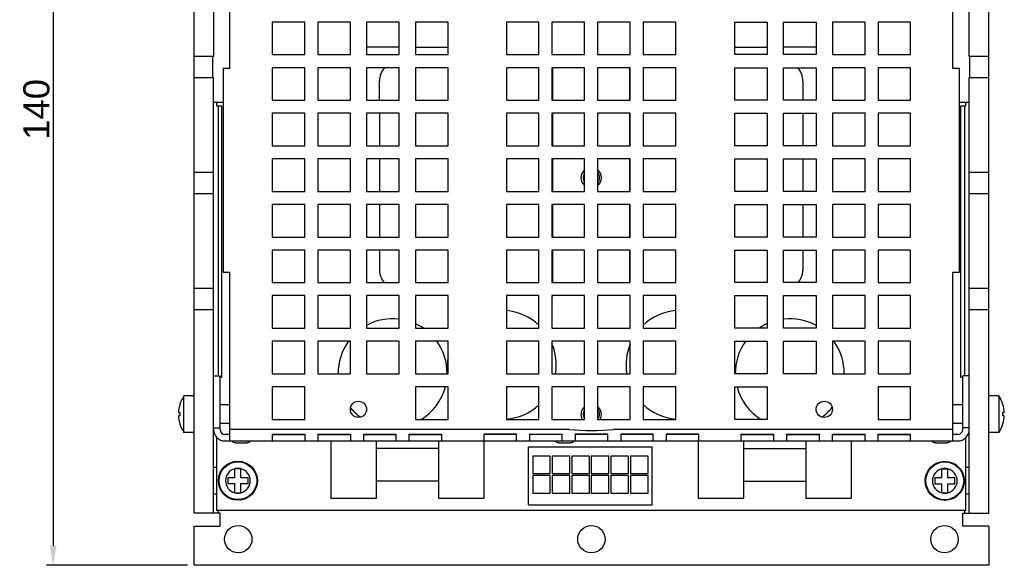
# Model space of a CAD drawing. Header units: millimetres. Extents: x 31 to 429, y 53 to 310.
# Tile 2 of 5: x 31 to 183, y 144 to 227. Entities that reach past the tile are written whole.
import ezdxf

# ---------------------------------------------------------------- set-up
doc = ezdxf.new("R2010")
doc.units = ezdxf.units.MM
doc.linetypes.add('ACAD_ISO10W100', pattern=[18, 12, -3, 0, -3])
doc.layers.add('Assi', color=3, linetype='ACAD_ISO10W100')
doc.layers.add('P-AX', color=7, linetype='Continuous')
doc.styles.get("Standard").update_dxf_attribs({"font": 'arial.ttf', "height": 4})
doc.dimstyles.new('ISO-25', dxfattribs={"dimtxt": 3, "dimasz": 3, "dimexe": 1, "dimexo": 1, "dimgap": 0.5, "dimtad": 1, "dimtoh": 1, "dimdec": 1, "dimtxsty": 'Standard', "dimcen": 3, "dimclrd": 2, "dimclre": 2, "dimclrt": 2, "dimadec": 0, "dimazin": 0, "dimtfac": 1, "dimtdec": 1, "dimtmove": 0, "dimatfit": 3, "dimfxl": 0, "dimarcsym": 0})

# ---------------------------------------------------------------- blocks, each defined once
blk = doc.blocks.new('*D76')
at = {"layer": 'Assi', "color": 2, "linetype": 'Continuous', "lineweight": -2}
for p, q in [((57.25, 283.59), (35.63, 283.59)), ((36.63, 280.59), (36.63, 146.59)), ((57.25, 143.59), (35.63, 143.59))]:
    blk.add_line(p, q, dxfattribs=at)
at = {"layer": 'Assi', "color": 2, "linetype": 'Continuous'}
for points in [[(36.13, 280.59), (37.13, 280.59), (36.63, 283.59)], [(36.13, 146.59), (37.13, 146.59), (36.63, 143.59)]]:
    blk.add_solid(points, dxfattribs=at)
at = {"layer": 'Defpoints', "color": 0, "linetype": 'Continuous'}
for p in [(58.25, 283.59), (36.63, 143.59), (58.25, 143.59)]:
    blk.add_point(p, dxfattribs=at)
at = {"layer": 'Assi', "color": 2, "linetype": 'Continuous', "insert": (34.08, 213.59), "char_height": 4, "attachment_point": 5, "rotation": 90}
blk.add_mtext('140', dxfattribs=at)

msp = doc.modelspace()

# ---------------------------------------------------------------- linework, layer by layer
at = {"color": 7, "linetype": 'Continuous'}
for p, q in [((58.25, 151.59), (58.25, 275.59)), ((61.25, 275.59), (61.25, 221.69)), ((177.25, 221.69), (177.25, 275.59)), ((180.25, 151.59), (180.25, 275.59)), ((63.75, 219.89), (63.75, 243.89)), ((174.75, 219.89), (174.75, 243.89)), ((70.25, 226.99), (70.25, 221.99)), ((75.25, 226.99), (70.25, 226.99)), ((75.25, 221.99), (75.25, 226.99)), ((77.25, 226.99), (77.25, 221.99)), ((82.25, 226.99), (77.25, 226.99)), ((82.25, 221.99), (82.25, 226.99)), ((84.75, 226.99), (84.75, 221.99)), ((89.75, 226.99), (84.75, 226.99)), ((89.75, 221.99), (89.75, 226.99)), ((92.25, 226.99), (92.25, 221.99)), ((97.25, 226.99), (92.25, 226.99)), ((97.25, 221.99), (97.25, 226.99)), ((106.2, 226.99), (106.2, 221.99)), ((111.2, 226.99), (106.2, 226.99)), ((111.2, 221.99), (111.2, 226.99)), ((113.2, 226.99), (113.2, 221.99)), ((118.2, 226.99), (113.2, 226.99)), ((118.2, 221.99), (118.2, 226.99)), ((120.2, 226.99), (120.2, 221.99)), ((125.2, 226.99), (120.2, 226.99)), ((125.2, 221.99), (125.2, 226.99)), ((127.2, 226.99), (127.2, 221.99)), ((132.2, 226.99), (127.2, 226.99)), ((132.2, 221.99), (132.2, 226.99)), ((141.25, 226.99), (146.25, 226.99)), ((141.25, 221.99), (141.25, 226.99)), ((146.25, 226.99), (146.25, 221.99)), ((148.75, 226.99), (153.75, 226.99)), ((148.75, 221.99), (148.75, 226.99)), ((153.75, 226.99), (153.75, 221.99)), ((161.25, 226.99), (156.25, 226.99)), ((156.25, 226.99), (156.25, 221.99)), ((161.25, 221.99), (161.25, 226.99)), ((168.25, 226.99), (163.25, 226.99)), ((163.25, 226.99), (163.25, 221.99)), ((168.25, 221.99), (168.25, 226.99)), ((89.75, 223.13), (84.75, 223.13)), ((92.25, 223.15), (97.25, 223.15)), ((141.25, 223.15), (146.25, 223.15)), ((153.75, 223.13), (148.75, 223.13)), ((61.25, 221.69), (58.25, 221.69)), ((61.1, 221.69), (61.1, 218.49)), ((70.25, 221.99), (75.25, 221.99)), ((77.25, 221.99), (82.25, 221.99)), ((84.75, 221.99), (89.75, 221.99)), ((92.25, 221.99), (97.25, 221.99)), ((106.2, 221.99), (111.2, 221.99)), ((113.2, 221.99), (118.2, 221.99)), ((120.2, 221.99), (125.2, 221.99)), ((127.2, 221.99), (132.2, 221.99)), ((146.25, 221.99), (141.25, 221.99)), ((153.75, 221.99), (148.75, 221.99)), ((156.25, 221.99), (161.25, 221.99)), ((163.25, 221.99), (168.25, 221.99)), ((180.25, 221.69), (177.25, 221.69)), ((177.33, 218.49), (177.33, 221.69)), ((62.75, 219.89), (62.75, 188.59)), ((63.75, 219.89), (62.75, 219.89)), ((70.25, 219.99), (70.25, 214.99)), ((75.25, 219.99), (70.25, 219.99)), ((75.25, 214.99), (75.25, 219.99)), ((77.25, 219.99), (77.25, 214.99)), ((82.25, 219.99), (77.25, 219.99)), ((82.25, 214.99), (82.25, 219.99)), ((84.75, 219.99), (84.75, 214.99)), ((89.75, 219.99), (84.75, 219.99)), ((89.75, 214.99), (89.75, 219.99)), ((92.25, 219.99), (92.25, 214.99)), ((97.25, 219.99), (92.25, 219.99)), ((97.25, 214.99), (97.25, 219.99)), ((106.2, 219.99), (106.2, 214.99)), ((111.2, 219.99), (106.2, 219.99)), ((111.2, 214.99), (111.2, 219.99)), ((113.2, 219.99), (113.2, 214.99)), ((118.2, 219.99), (113.2, 219.99)), ((113.32, 214.99), (113.32, 219.99)), ((118.2, 214.99), (118.2, 219.99)), ((120.2, 219.99), (120.2, 214.99)), ((125.2, 219.99), (120.2, 219.99)), ((125.11, 219.99), (125.11, 214.99)), ((125.2, 214.99), (125.2, 219.99)), ((132.2, 219.99), (127.2, 219.99)), ((127.2, 219.99), (127.2, 214.99)), ((132.2, 214.99), (132.2, 219.99)), ((141.25, 219.99), (146.25, 219.99)), ((141.25, 214.99), (141.25, 219.99)), ((146.25, 219.99), (146.25, 214.99)), ((148.75, 219.99), (153.75, 219.99)), ((148.75, 214.99), (148.75, 219.99)), ((153.75, 219.99), (153.75, 214.99)), ((161.25, 219.99), (156.25, 219.99)), ((156.25, 219.99), (156.25, 214.99)), ((161.25, 214.99), (161.25, 219.99)), ((168.25, 219.99), (163.25, 219.99)), ((163.25, 219.99), (163.25, 214.99)), ((168.25, 214.99), (168.25, 219.99)), ((175.75, 219.89), (174.75, 219.89)), ((175.75, 188.59), (175.75, 219.89)), ((58.25, 218.49), (61.25, 218.49)), ((61.25, 151.59), (61.25, 218.49)), ((86.72, 214.99), (86.72, 217.94)), ((151.71, 217.94), (151.71, 214.99)), ((177.25, 218.49), (180.25, 218.49)), ((177.25, 151.59), (177.25, 218.49)), ((61.25, 214.72), (62.75, 214.72)), ((61.69, 214.72), (61.69, 214.14)), ((70.25, 214.99), (75.25, 214.99)), ((77.25, 214.99), (82.25, 214.99)), ((84.75, 214.99), (89.75, 214.99)), ((92.25, 214.99), (97.25, 214.99)), ((106.2, 214.99), (111.2, 214.99)), ((113.2, 214.99), (118.2, 214.99)), ((120.2, 214.99), (125.2, 214.99)), ((127.2, 214.99), (132.2, 214.99)), ((146.25, 214.99), (141.25, 214.99)), ((153.75, 214.99), (148.75, 214.99)), ((156.25, 214.99), (161.25, 214.99)), ((163.25, 214.99), (168.25, 214.99)), ((175.75, 214.72), (177.25, 214.72)), ((176.75, 214.14), (176.75, 214.72)), ((61.69, 214.14), (62.47, 214.14)), ((62.47, 214.14), (62.47, 172.43)), ((175.96, 214.14), (176.75, 214.14)), ((175.96, 172.43), (175.96, 214.14)), ((70.25, 212.99), (70.25, 207.99)), ((75.25, 212.99), (70.25, 212.99)), ((75.25, 207.99), (75.25, 212.99)), ((77.25, 212.99), (77.25, 207.99)), ((82.25, 212.99), (77.25, 212.99)), ((82.25, 207.99), (82.25, 212.99)), ((84.75, 212.99), (84.75, 207.99)), ((89.75, 212.99), (84.75, 212.99)), ((86.72, 212.99), (86.72, 207.99)), ((89.75, 207.99), (89.75, 212.99)), ((92.25, 212.99), (92.25, 207.99)), ((97.25, 212.99), (92.25, 212.99)), ((97.25, 207.99), (97.25, 212.99)), ((106.2, 212.99), (106.2, 207.99)), ((111.2, 212.99), (106.2, 212.99)), ((111.2, 207.99), (111.2, 212.99)), ((113.2, 212.99), (113.2, 207.99)), ((118.2, 212.99), (113.2, 212.99)), ((113.32, 207.99), (113.32, 212.99)), ((118.2, 207.99), (118.2, 212.99)), ((125.2, 212.99), (120.2, 212.99)), ((120.2, 212.99), (120.2, 207.99)), ((125.11, 212.99), (125.11, 207.99)), ((125.2, 207.99), (125.2, 212.99)), ((132.2, 212.99), (127.2, 212.99)), ((127.2, 212.99), (127.2, 207.99)), ((132.2, 207.99), (132.2, 212.99)), ((141.25, 212.99), (146.25, 212.99)), ((141.25, 207.99), (141.25, 212.99)), ((146.25, 212.99), (146.25, 207.99)), ((148.75, 212.99), (153.75, 212.99)), ((148.75, 207.99), (148.75, 212.99)), ((151.71, 212.99), (151.71, 207.99)), ((153.75, 212.99), (153.75, 207.99)), ((161.25, 212.99), (156.25, 212.99)), ((156.25, 212.99), (156.25, 207.99)), ((161.25, 207.99), (161.25, 212.99)), ((168.25, 212.99), (163.25, 212.99)), ((163.25, 212.99), (163.25, 207.99)), ((168.25, 207.99), (168.25, 212.99)), ((70.25, 207.99), (75.25, 207.99)), ((77.25, 207.99), (82.25, 207.99)), ((84.75, 207.99), (89.75, 207.99)), ((92.25, 207.99), (97.25, 207.99)), ((106.2, 207.99), (111.2, 207.99)), ((113.2, 207.99), (118.2, 207.99)), ((120.2, 207.99), (125.2, 207.99)), ((127.2, 207.99), (132.2, 207.99)), ((146.25, 207.99), (141.25, 207.99)), ((153.75, 207.99), (148.75, 207.99)), ((156.25, 207.99), (161.25, 207.99)), ((163.25, 207.99), (168.25, 207.99)), ((70.25, 205.99), (70.25, 200.99)), ((75.25, 205.99), (70.25, 205.99)), ((75.25, 200.99), (75.25, 205.99)), ((77.25, 205.99), (77.25, 200.99)), ((82.25, 205.99), (77.25, 205.99)), ((82.25, 200.99), (82.25, 205.99)), ((84.75, 205.99), (84.75, 200.99)), ((89.75, 205.99), (84.75, 205.99)), ((86.72, 205.99), (86.72, 200.99)), ((89.75, 200.99), (89.75, 205.99)), ((92.25, 205.99), (92.25, 200.99)), ((97.25, 205.99), (92.25, 205.99)), ((97.25, 200.99), (97.25, 205.99)), ((106.2, 205.99), (106.2, 200.99)), ((111.2, 205.99), (106.2, 205.99)), ((111.2, 200.99), (111.2, 205.99)), ((113.2, 205.99), (113.2, 200.99)), ((118.2, 205.99), (113.2, 205.99)), ((113.32, 200.99), (113.32, 205.99)), ((118.2, 200.99), (118.2, 205.99)), ((125.2, 205.99), (120.2, 205.99)), ((120.2, 205.99), (120.2, 200.99)), ((125.11, 205.99), (125.11, 200.99)), ((125.2, 200.99), (125.2, 205.99)), ((132.2, 205.99), (127.2, 205.99)), ((127.2, 205.99), (127.2, 200.99)), ((132.2, 200.99), (132.2, 205.99)), ((141.25, 205.99), (146.25, 205.99)), ((141.25, 200.99), (141.25, 205.99)), ((146.25, 205.99), (146.25, 200.99)), ((148.75, 205.99), (153.75, 205.99)), ((148.75, 200.99), (148.75, 205.99)), ((151.71, 205.99), (151.71, 200.99)), ((153.75, 205.99), (153.75, 200.99)), ((161.25, 205.99), (156.25, 205.99)), ((156.25, 205.99), (156.25, 200.99)), ((161.25, 200.99), (161.25, 205.99)), ((168.25, 205.99), (163.25, 205.99)), ((163.25, 205.99), (163.25, 200.99)), ((168.25, 200.99), (168.25, 205.99)), ((61.25, 203.89), (58.25, 203.89)), ((180.25, 203.89), (177.25, 203.89)), ((58.25, 200.69), (61.25, 200.69)), ((70.25, 200.99), (75.25, 200.99)), ((77.25, 200.99), (82.25, 200.99)), ((84.75, 200.99), (89.75, 200.99)), ((92.25, 200.99), (97.25, 200.99)), ((106.2, 200.99), (111.2, 200.99)), ((113.2, 200.99), (118.2, 200.99)), ((120.2, 200.99), (125.2, 200.99)), ((127.2, 200.99), (132.2, 200.99)), ((146.25, 200.99), (141.25, 200.99)), ((153.75, 200.99), (148.75, 200.99)), ((156.25, 200.99), (161.25, 200.99)), ((163.25, 200.99), (168.25, 200.99)), ((177.25, 200.69), (180.25, 200.69)), ((70.25, 198.99), (70.25, 193.99)), ((75.25, 198.99), (70.25, 198.99)), ((75.25, 193.99), (75.25, 198.99)), ((77.25, 198.99), (77.25, 193.99)), ((82.25, 198.99), (77.25, 198.99)), ((82.25, 193.99), (82.25, 198.99)), ((84.75, 198.99), (84.75, 193.99)), ((89.75, 198.99), (84.75, 198.99)), ((86.72, 198.99), (86.72, 193.99)), ((89.75, 193.99), (89.75, 198.99)), ((92.25, 198.99), (92.25, 193.99)), ((97.25, 198.99), (92.25, 198.99)), ((97.25, 193.99), (97.25, 198.99)), ((106.2, 198.99), (106.2, 193.99)), ((111.2, 198.99), (106.2, 198.99)), ((111.2, 193.99), (111.2, 198.99)), ((118.2, 198.99), (113.2, 198.99)), ((113.2, 198.99), (113.2, 193.99)), ((113.32, 193.99), (113.32, 198.99)), ((118.2, 193.99), (118.2, 198.99)), ((125.2, 198.99), (120.2, 198.99)), ((120.2, 198.99), (120.2, 193.99)), ((125.11, 198.99), (125.11, 193.99)), ((125.2, 193.99), (125.2, 198.99)), ((132.2, 198.99), (127.2, 198.99)), ((127.2, 198.99), (127.2, 193.99)), ((132.2, 193.99), (132.2, 198.99)), ((141.25, 198.99), (146.25, 198.99)), ((141.25, 193.99), (141.25, 198.99)), ((146.25, 198.99), (146.25, 193.99)), ((148.75, 198.99), (153.75, 198.99)), ((148.75, 193.99), (148.75, 198.99)), ((151.71, 198.99), (151.71, 193.99)), ((153.75, 198.99), (153.75, 193.99)), ((161.25, 198.99), (156.25, 198.99)), ((156.25, 198.99), (156.25, 193.99)), ((161.25, 193.99), (161.25, 198.99)), ((168.25, 198.99), (163.25, 198.99)), ((163.25, 198.99), (163.25, 193.99)), ((168.25, 193.99), (168.25, 198.99)), ((70.25, 193.99), (75.25, 193.99)), ((77.25, 193.99), (82.25, 193.99)), ((84.75, 193.99), (89.75, 193.99)), ((92.25, 193.99), (97.25, 193.99)), ((106.2, 193.99), (111.2, 193.99)), ((113.2, 193.99), (118.2, 193.99)), ((120.2, 193.99), (125.2, 193.99)), ((127.2, 193.99), (132.2, 193.99)), ((146.25, 193.99), (141.25, 193.99)), ((153.75, 193.99), (148.75, 193.99)), ((156.25, 193.99), (161.25, 193.99)), ((163.25, 193.99), (168.25, 193.99)), ((70.25, 191.99), (70.25, 186.99)), ((75.25, 191.99), (70.25, 191.99)), ((75.25, 186.99), (75.25, 191.99)), ((77.25, 191.99), (77.25, 186.99)), ((82.25, 191.99), (77.25, 191.99)), ((82.25, 186.99), (82.25, 191.99)), ((84.75, 191.99), (84.75, 186.99)), ((89.75, 191.99), (84.75, 191.99)), ((86.72, 191.99), (86.72, 188.94)), ((89.75, 186.99), (89.75, 191.99)), ((92.25, 191.99), (92.25, 186.99)), ((97.25, 191.99), (92.25, 191.99)), ((97.25, 186.99), (97.25, 191.99)), ((111.2, 191.99), (106.2, 191.99)), ((106.2, 191.99), (106.2, 186.99)), ((111.2, 186.99), (111.2, 191.99)), ((118.2, 191.99), (113.2, 191.99)), ((113.2, 191.99), (113.2, 186.99)), ((113.32, 186.99), (113.32, 191.99)), ((118.2, 186.99), (118.2, 191.99)), ((125.2, 191.99), (120.2, 191.99)), ((120.2, 191.99), (120.2, 186.99)), ((125.11, 191.99), (125.11, 186.99)), ((125.2, 186.99), (125.2, 191.99)), ((132.2, 191.99), (127.2, 191.99)), ((127.2, 191.99), (127.2, 186.99)), ((132.2, 186.99), (132.2, 191.99)), ((141.25, 191.99), (146.25, 191.99)), ((141.25, 186.99), (141.25, 191.99)), ((146.25, 191.99), (146.25, 186.99)), ((148.75, 191.99), (153.75, 191.99)), ((148.75, 186.99), (148.75, 191.99)), ((151.71, 191.99), (151.71, 188.94)), ((153.75, 191.99), (153.75, 186.99)), ((161.25, 191.99), (156.25, 191.99)), ((156.25, 191.99), (156.25, 186.99)), ((161.25, 186.99), (161.25, 191.99)), ((168.25, 191.99), (163.25, 191.99)), ((163.25, 191.99), (163.25, 186.99)), ((168.25, 186.99), (168.25, 191.99)), ((62.75, 188.59), (63.75, 188.59)), ((63.75, 162.69), (63.75, 188.59)), ((174.75, 188.59), (175.75, 188.59)), ((174.75, 162.69), (174.75, 188.59)), ((61.25, 186.09), (58.25, 186.09)), ((70.25, 186.99), (75.25, 186.99)), ((77.25, 186.99), (82.25, 186.99)), ((84.75, 186.99), (89.75, 186.99)), ((92.25, 186.99), (97.25, 186.99)), ((106.2, 186.99), (111.2, 186.99)), ((113.2, 186.99), (118.2, 186.99)), ((120.2, 186.99), (125.2, 186.99)), ((127.2, 186.99), (132.2, 186.99)), ((146.25, 186.99), (141.25, 186.99)), ((153.75, 186.99), (148.75, 186.99)), ((156.25, 186.99), (161.25, 186.99)), ((163.25, 186.99), (168.25, 186.99)), ((180.25, 186.09), (177.25, 186.09)), ((70.25, 184.99), (70.25, 179.99)), ((75.25, 184.99), (70.25, 184.99)), ((75.25, 179.99), (75.25, 184.99)), ((77.25, 184.99), (77.25, 179.99)), ((82.25, 184.99), (77.25, 184.99)), ((82.25, 179.99), (82.25, 184.99)), ((84.75, 184.99), (84.75, 179.99)), ((89.75, 184.99), (84.75, 184.99)), ((89.75, 179.99), (89.75, 184.99)), ((92.25, 184.99), (92.25, 179.99)), ((97.25, 184.99), (92.25, 184.99)), ((97.25, 179.99), (97.25, 184.99)), ((111.2, 184.99), (106.2, 184.99)), ((106.2, 184.99), (106.2, 179.99)), ((111.2, 179.99), (111.2, 184.99)), ((118.2, 184.99), (113.2, 184.99)), ((113.2, 184.99), (113.2, 179.99)), ((113.2, 184.95), (113.32, 184.95)), ((113.32, 184.95), (113.32, 184.99)), ((118.2, 179.99), (118.2, 184.99)), ((125.2, 184.99), (120.2, 184.99)), ((120.2, 184.99), (120.2, 179.99)), ((125.11, 184.99), (125.11, 184.95)), ((125.11, 184.95), (125.2, 184.95)), ((125.2, 179.99), (125.2, 184.99)), ((132.2, 184.99), (127.2, 184.99)), ((127.2, 184.99), (127.2, 179.99)), ((132.2, 179.99), (132.2, 184.99)), ((141.25, 184.99), (146.25, 184.99)), ((141.25, 179.99), (141.25, 184.99)), ((146.25, 184.99), (146.25, 179.99)), ((148.75, 184.99), (153.75, 184.99)), ((148.75, 179.99), (148.75, 184.99)), ((153.75, 184.99), (153.75, 179.99)), ((161.25, 184.99), (156.25, 184.99)), ((156.25, 184.99), (156.25, 179.99)), ((161.25, 179.99), (161.25, 184.99)), ((168.25, 184.99), (163.25, 184.99)), ((163.25, 184.99), (163.25, 179.99)), ((168.25, 179.99), (168.25, 184.99)), ((58.25, 182.89), (61.25, 182.89)), ((177.25, 182.89), (180.25, 182.89)), ((70.25, 179.99), (75.25, 179.99)), ((77.25, 179.99), (82.25, 179.99)), ((84.75, 179.99), (89.75, 179.99)), ((92.25, 179.99), (97.25, 179.99)), ((106.2, 179.99), (111.2, 179.99)), ((113.2, 179.99), (118.2, 179.99)), ((120.2, 179.99), (125.2, 179.99)), ((127.2, 179.99), (132.2, 179.99)), ((146.25, 179.99), (141.25, 179.99)), ((153.75, 179.99), (148.75, 179.99)), ((156.25, 179.99), (161.25, 179.99)), ((163.25, 179.99), (168.25, 179.99)), ((70.25, 177.99), (70.25, 172.99)), ((75.25, 177.99), (70.25, 177.99)), ((75.25, 172.99), (75.25, 177.99)), ((77.25, 177.99), (77.25, 172.99)), ((82.25, 177.99), (77.25, 177.99)), ((82.25, 172.99), (82.25, 177.99)), ((84.75, 177.99), (84.75, 172.99)), ((89.75, 177.99), (84.75, 177.99)), ((89.75, 172.99), (89.75, 177.99)), ((97.25, 177.99), (92.25, 177.99)), ((92.25, 177.99), (92.25, 172.99)), ((97.25, 172.99), (97.25, 177.99)), ((111.2, 177.99), (106.2, 177.99)), ((106.2, 177.99), (106.2, 172.99)), ((111.2, 172.99), (111.2, 177.99)), ((118.2, 177.99), (113.2, 177.99)), ((113.2, 177.99), (113.2, 172.99)), ((118.2, 172.99), (118.2, 177.99)), ((125.2, 177.99), (120.2, 177.99)), ((120.2, 177.99), (120.2, 172.99)), ((125.2, 172.99), (125.2, 177.99)), ((132.2, 177.99), (127.2, 177.99)), ((127.2, 177.99), (127.2, 172.99)), ((132.2, 172.99), (132.2, 177.99)), ((141.25, 177.99), (146.25, 177.99)), ((141.25, 172.99), (141.25, 177.99)), ((146.25, 177.99), (146.25, 172.99)), ((148.75, 177.99), (153.75, 177.99)), ((148.75, 172.99), (148.75, 177.99)), ((153.75, 177.99), (153.75, 172.99)), ((161.25, 177.99), (156.25, 177.99)), ((156.25, 177.99), (156.25, 172.99)), ((161.25, 172.99), (161.25, 177.99)), ((168.25, 177.99), (163.25, 177.99)), ((163.25, 177.99), (163.25, 172.99)), ((168.25, 172.99), (168.25, 177.99)), ((61.25, 172.69), (62.25, 172.69)), ((62.25, 164.44), (62.25, 172.69)), ((62.47, 172.43), (62.25, 172.43)), ((70.25, 172.99), (75.25, 172.99)), ((77.25, 172.99), (82.25, 172.99)), ((84.75, 172.99), (89.75, 172.99)), ((92.25, 172.99), (97.25, 172.99)), ((106.2, 172.99), (111.2, 172.99)), ((113.2, 172.99), (118.2, 172.99)), ((120.2, 172.99), (125.2, 172.99)), ((127.2, 172.99), (132.2, 172.99)), ((146.25, 172.99), (141.25, 172.99)), ((153.75, 172.99), (148.75, 172.99)), ((156.25, 172.99), (161.25, 172.99)), ((163.25, 172.99), (168.25, 172.99)), ((176.25, 172.43), (175.96, 172.43)), ((177.25, 172.69), (176.25, 172.69)), ((176.25, 164.44), (176.25, 172.69)), ((70.25, 170.99), (70.25, 165.99)), ((75.25, 170.99), (70.25, 170.99)), ((75.25, 165.99), (75.25, 170.99)), ((97.25, 170.99), (92.25, 170.99)), ((92.25, 170.99), (92.25, 165.99)), ((97.25, 165.99), (97.25, 170.99)), ((111.2, 170.99), (106.2, 170.99)), ((106.2, 170.99), (106.2, 165.99)), ((111.2, 165.99), (111.2, 170.99)), ((118.2, 170.99), (113.2, 170.99)), ((113.2, 170.99), (113.2, 165.99)), ((118.2, 165.99), (118.2, 170.99)), ((125.2, 170.99), (120.2, 170.99)), ((120.2, 170.99), (120.2, 165.99)), ((125.2, 165.99), (125.2, 170.99)), ((132.2, 170.99), (127.2, 170.99)), ((127.2, 170.99), (127.2, 165.99)), ((132.2, 165.99), (132.2, 170.99)), ((141.25, 170.99), (146.25, 170.99)), ((141.25, 165.99), (141.25, 170.99)), ((146.25, 170.99), (146.25, 165.99)), ((168.25, 170.99), (163.25, 170.99)), ((163.25, 170.99), (163.25, 165.99)), ((168.25, 165.99), (168.25, 170.99)), ((56.7, 163.99), (56.7, 169.59)), ((58.25, 169.59), (56.7, 169.59)), ((181.79, 169.59), (180.25, 169.59)), ((181.79, 169.59), (181.79, 163.99)), ((56.08, 168.29), (56.08, 168.29)), ((63.75, 168.24), (62.25, 168.24)), ((176.25, 168.24), (174.75, 168.24)), ((182.41, 168.29), (182.42, 168.29)), ((55.86, 167.04), (56.08, 167.04)), ((56.08, 166.54), (55.86, 166.54)), ((182.41, 167.04), (182.63, 167.04)), ((182.63, 166.54), (182.41, 166.54)), ((56.08, 165.29), (56.08, 165.29)), ((63.75, 165.34), (62.25, 165.34)), ((70.25, 165.99), (75.25, 165.99)), ((92.25, 165.99), (97.25, 165.99)), ((106.2, 165.99), (111.2, 165.99)), ((113.2, 165.99), (118.2, 165.99)), ((120.2, 165.99), (125.2, 165.99)), ((127.2, 165.99), (132.2, 165.99)), ((146.25, 165.99), (141.25, 165.99)), ((163.25, 165.99), (168.25, 165.99)), ((176.25, 165.34), (174.75, 165.34)), ((182.42, 165.29), (182.41, 165.29)), ((58.25, 163.99), (56.7, 163.99)), ((61.25, 164.69), (62.25, 164.69)), ((61.69, 163.28), (61.69, 152.01)), ((63.75, 163.69), (63, 163.69)), ((70.25, 163.73), (75.25, 163.73)), ((70.25, 163.73), (70.25, 162.69)), ((70.25, 163.69), (75.25, 163.69)), ((75.25, 163.73), (75.25, 162.69)), ((77.25, 163.73), (82.25, 163.73)), ((77.25, 163.73), (77.25, 162.69)), ((77.25, 163.69), (82.25, 163.69)), ((79.26, 163.73), (79.26, 163.69)), ((82.25, 163.73), (82.25, 162.69)), ((84.25, 163.73), (89.25, 163.73)), ((84.25, 163.73), (84.25, 162.69)), ((84.25, 163.69), (89.25, 163.69)), ((86.26, 163.69), (86.26, 163.73)), ((89.25, 163.73), (89.25, 162.69)), ((91.25, 163.73), (96.25, 163.73)), ((91.25, 163.73), (91.25, 162.69)), ((91.25, 163.69), (96.25, 163.69)), ((95.78, 163.73), (95.78, 163.69)), ((96.25, 163.73), (96.25, 162.69)), ((107.75, 163.73), (102.75, 163.73)), ((102.75, 163.73), (102.75, 162.69)), ((107.75, 163.69), (102.75, 163.69)), ((102.78, 163.69), (102.78, 163.73)), ((107.75, 162.69), (107.75, 163.73)), ((109.75, 163.73), (114.75, 163.73)), ((109.75, 163.73), (109.75, 162.69)), ((114.75, 163.69), (109.75, 163.69)), ((114.75, 162.69), (114.75, 163.73)), ((121.75, 163.73), (116.75, 163.73)), ((116.75, 163.73), (116.75, 162.69)), ((121.75, 163.69), (116.75, 163.69)), ((121.75, 162.69), (121.75, 163.73)), ((128.75, 163.73), (123.75, 163.73)), ((123.75, 163.73), (123.75, 162.69)), ((128.75, 163.69), (123.75, 163.69)), ((128.75, 162.69), (128.75, 163.73)), ((135.75, 163.73), (130.75, 163.73)), ((130.75, 163.73), (130.75, 162.69)), ((135.75, 163.69), (130.75, 163.69)), ((135.65, 163.73), (135.65, 163.69)), ((135.75, 162.69), (135.75, 163.73)), ((142.25, 163.73), (147.25, 163.73)), ((142.25, 162.69), (142.25, 163.73)), ((142.25, 163.69), (147.25, 163.69)), ((142.65, 163.69), (142.65, 163.73)), ((147.25, 162.69), (147.25, 163.73)), ((149.25, 163.73), (154.25, 163.73)), ((149.25, 162.69), (149.25, 163.73)), ((149.25, 163.69), (154.25, 163.69)), ((152.17, 163.73), (152.17, 163.69)), ((154.25, 162.69), (154.25, 163.73)), ((156.25, 163.73), (161.25, 163.73)), ((156.25, 162.69), (156.25, 163.73)), ((156.25, 163.69), (161.25, 163.69)), ((159.17, 163.69), (159.17, 163.73)), ((161.25, 162.69), (161.25, 163.73)), ((163.25, 163.73), (168.25, 163.73)), ((163.25, 162.69), (163.25, 163.73)), ((163.25, 163.69), (168.25, 163.69)), ((168.25, 162.69), (168.25, 163.73)), ((175.5, 163.69), (174.75, 163.69)), ((177.25, 164.69), (176.25, 164.69)), ((181.79, 163.99), (180.25, 163.99)), ((63, 162.69), (175.5, 162.69)), ((64.61, 162.42), (66.38, 162.42)), ((79.26, 162.69), (79.26, 153.92)), ((86.26, 153.92), (86.26, 162.69)), ((95.78, 162.69), (95.78, 153.92)), ((102.78, 153.92), (102.78, 162.69)), ((109.59, 161.79), (128.59, 161.79)), ((109.59, 152.9), (109.59, 161.79)), ((114.26, 162.42), (116.04, 162.42)), ((128.59, 152.9), (128.59, 161.79)), ((135.65, 162.69), (135.65, 153.92)), ((142.65, 153.92), (142.65, 162.69)), ((152.17, 162.69), (152.17, 153.92)), ((159.17, 153.92), (159.17, 162.69)), ((172.05, 162.42), (173.83, 162.42)), ((176.75, 152.01), (176.75, 163.22)), ((95.78, 161.5), (86.26, 161.5)), ((112.94, 160.37), (110.24, 160.37)), ((110.24, 160.37), (110.24, 157.67)), ((112.94, 157.67), (112.94, 160.37)), ((115.94, 160.37), (113.24, 160.37)), ((113.24, 160.37), (113.24, 157.67)), ((115.94, 157.67), (115.94, 160.37)), ((118.94, 160.37), (116.24, 160.37)), ((116.24, 160.37), (116.24, 157.67)), ((118.94, 157.67), (118.94, 160.37)), ((121.94, 160.37), (119.24, 160.37)), ((119.24, 160.37), (119.24, 157.67)), ((121.94, 157.67), (121.94, 160.37)), ((124.94, 160.37), (122.24, 160.37)), ((122.24, 160.37), (122.24, 157.67)), ((124.94, 157.67), (124.94, 160.37)), ((127.94, 160.37), (125.24, 160.37)), ((125.24, 160.37), (125.24, 157.67)), ((127.94, 157.67), (127.94, 160.37)), ((142.65, 161.5), (152.17, 161.5)), ((61.69, 158.59), (61.25, 158.59)), ((64.54, 157.03), (64.54, 158.43)), ((64.54, 158.43), (65.44, 158.43)), ((65.44, 157.03), (65.44, 158.43)), ((110.24, 157.67), (112.94, 157.67)), ((112.94, 157.37), (110.24, 157.37)), ((110.24, 157.37), (110.24, 154.67)), ((112.94, 154.67), (112.94, 157.37)), ((113.24, 157.67), (115.94, 157.67)), ((115.94, 157.37), (113.24, 157.37)), ((113.24, 157.37), (113.24, 154.67)), ((115.94, 154.67), (115.94, 157.37)), ((116.24, 157.67), (118.94, 157.67)), ((118.94, 157.37), (116.24, 157.37)), ((116.24, 157.37), (116.24, 154.67)), ((118.94, 154.67), (118.94, 157.37)), ((119.24, 157.67), (121.94, 157.67)), ((121.94, 157.37), (119.24, 157.37)), ((119.24, 157.37), (119.24, 154.67)), ((121.94, 154.67), (121.94, 157.37)), ((122.24, 157.67), (124.94, 157.67)), ((124.94, 157.37), (122.24, 157.37)), ((122.24, 157.37), (122.24, 154.67)), ((124.94, 154.67), (124.94, 157.37)), ((125.24, 157.67), (127.94, 157.67)), ((127.94, 157.37), (125.24, 157.37)), ((125.24, 157.37), (125.24, 154.67)), ((127.94, 154.67), (127.94, 157.37)), ((173.05, 158.41), (173.95, 158.41)), ((173.05, 157.01), (173.05, 158.41)), ((173.95, 157.01), (173.95, 158.41)), ((177.25, 158.59), (176.75, 158.59)), ((64.54, 157.03), (63.44, 157.03)), ((63.44, 157.03), (63.44, 156.13)), ((63.44, 156.13), (64.54, 156.13)), ((64.54, 154.73), (64.54, 156.13)), ((66.54, 157.03), (65.44, 157.03)), ((65.44, 156.13), (66.54, 156.13)), ((65.44, 154.73), (65.44, 156.13)), ((66.54, 156.13), (66.54, 157.03)), ((95.78, 156.5), (86.26, 156.5)), ((142.65, 156.5), (152.17, 156.5)), ((173.05, 157.01), (171.95, 157.01)), ((171.95, 157.01), (171.95, 156.11)), ((171.95, 156.11), (173.05, 156.11)), ((173.05, 154.71), (173.05, 156.11)), ((175.05, 157.01), (173.95, 157.01)), ((173.95, 156.11), (175.05, 156.11)), ((173.95, 154.71), (173.95, 156.11)), ((175.05, 156.11), (175.05, 157.01)), ((61.25, 154.59), (61.69, 154.59)), ((64.54, 154.73), (65.44, 154.73)), ((110.24, 154.67), (112.94, 154.67)), ((113.24, 154.67), (115.94, 154.67)), ((116.24, 154.67), (118.94, 154.67)), ((119.24, 154.67), (121.94, 154.67)), ((122.24, 154.67), (124.94, 154.67)), ((125.24, 154.67), (127.94, 154.67)), ((173.05, 154.71), (173.95, 154.71)), ((176.75, 154.59), (177.25, 154.59)), ((79.26, 153.92), (86.26, 153.92)), ((95.78, 153.92), (102.78, 153.92)), ((109.59, 152.9), (128.59, 152.9)), ((135.65, 153.92), (142.65, 153.92)), ((152.17, 153.92), (159.17, 153.92)), ((62.25, 151.59), (58.25, 151.59)), ((176.75, 152.01), (61.69, 152.01)), ((62.25, 149.59), (62.25, 151.59)), ((176.25, 151.59), (180.25, 151.59)), ((176.25, 149.59), (176.25, 151.59)), ((58.25, 149.59), (62.25, 149.59)), ((58.25, 143.59), (58.25, 149.59)), ((180.25, 149.59), (176.25, 149.59)), ((180.25, 149.59), (180.25, 143.59)), ((180.25, 143.59), (58.25, 143.59))]:
    msp.add_line(p, q, dxfattribs=at)
at = {"color": 9, "linetype": 'Continuous'}
for p, q in [((89.72, 214.99), (89.72, 219.99)), ((62, 172.69), (62, 214.14)), ((176.5, 214.14), (176.5, 172.69)), ((89.72, 207.99), (89.72, 212.99)), ((89.72, 200.99), (89.72, 205.99)), ((89.72, 193.99), (89.72, 198.99)), ((89.72, 186.99), (89.72, 191.99)), ((115.83, 164.44), (63.75, 164.44)), ((174.75, 164.44), (122.66, 164.44)), ((62, 151.59), (62, 152.01)), ((176.5, 152.01), (176.5, 151.59))]:
    msp.add_line(p, q, dxfattribs=at)
at = {"color": 7, "linetype": 'Continuous'}
for centre, radius in [((83.5, 167.54), 1.25), ((155, 167.54), 1.25), ((64.99, 156.58), 3), ((173.5, 156.56), 3), ((65.05, 147.59), 2.1), ((119.25, 147.59), 2.1), ((173.45, 147.59), 2.1)]:
    msp.add_circle(centre, radius, dxfattribs=at)
for centre, radius, start, end in [((89.72, 217.94), 3, 136.9026, 180), ((148.71, 217.94), 3, 0, 43.0974), ((119.22, 203.09), 1.57, 130.4186, 229.5694), ((119.22, 203.09), 1.57, 308.5289, 51.4844), ((119.25, 203.11), 1.25, 147.1606, 212.8394), ((119.25, 203.11), 1.25, 319.4827, 40.518), ((89.72, 188.94), 3, 180, 220.6152), ((148.71, 188.94), 3, 319.3848, 0), ((88.74, 173.09), 8.36, 83.0564, 118.5432), ((105.5, 174.36), 8.36, 47.0364, 85.2259), ((132.93, 174.36), 8.36, 95.0652, 133.3726), ((149.7, 173.09), 8.36, 61.0041, 96.544), ((88.74, 173.09), 8.36, 55.6533, 65.1523), ((149.7, 173.09), 8.36, 114.4126, 124.3532), ((88.74, 173.09), 8.36, 144.0786, 180.692), ((88.74, 173.09), 8.36, 359.3476, 35.9206), ((105.5, 174.36), 8.36, 350.5425, 22.8658), ((132.93, 174.36), 8.36, 157.849, 189.4599), ((149.7, 173.09), 8.36, 144.0803, 180.6703), ((149.7, 173.09), 8.36, 359.3074, 35.9222), ((105.5, 174.36), 8.36, 171.1151, 188.4487), ((132.93, 174.36), 8.36, 354.4859, 5.4834), ((88.74, 173.09), 8.36, 301.7382, 345.4294), ((149.7, 173.09), 8.36, 194.5713, 238.2608), ((60.85, 166.79), 5, 145.9442, 162.5424), ((177.65, 166.79), 5, 17.4576, 34.0558), ((60.85, 166.79), 4.99, 162.5198, 177.1304), ((88.74, 173.09), 8.36, 219.3172, 233.9852), ((105.5, 174.36), 8.36, 274.7381, 312.9658), ((119.22, 166.74), 1.57, 130.4186, 208.5857), ((119.22, 166.74), 1.57, 331.4257, 51.4844), ((132.93, 174.36), 8.36, 226.6344, 264.9754), ((149.7, 173.09), 8.36, 306.1578, 321.1516), ((177.65, 166.79), 4.99, 2.8696, 17.4802), ((60.85, 166.79), 4.99, 182.8696, 197.4802), ((60.85, 166.79), 4.77, 176.9955, 183.0045), ((119.25, 166.79), 1.25, 147.1606, 212.8394), ((119.25, 166.79), 1.25, 320.1962, 40.518), ((177.65, 166.79), 4.77, 356.9955, 3.0045), ((177.65, 166.79), 4.99, 342.5198, 357.1304), ((60.85, 166.79), 5, 197.4576, 214.0558), ((177.65, 166.79), 5, 325.9442, 342.5424), ((63, 164.44), 1.75, 180, 270), ((63, 164.44), 0.75, 180, 270), ((119.25, 203.44), 39.15, 264.9925, 275.0075), ((175.5, 164.44), 1.75, 270, 0), ((175.5, 164.44), 0.75, 270, 0), ((64.61, 163.19), 0.762, 220.7471, 270), ((66.38, 163.19), 0.762, 270, 319.2507), ((114.26, 163.19), 0.762, 220.7471, 270), ((116.04, 163.19), 0.762, 270, 319.2507), ((172.05, 163.19), 0.762, 220.7461, 270), ((173.83, 163.19), 0.762, 270, 319.2517)]:
    msp.add_arc(centre, radius, start, end, dxfattribs=at)
at = {"color": 9, "linetype": 'Continuous'}
for centre, start, end in [((64.99, 156.58), 103.7002, 256.2998), ((64.99, 156.58), 76.8264, 103.1736), ((64.99, 156.58), 283.7002, 76.2998), ((173.5, 156.56), 103.7002, 256.2998), ((173.5, 156.56), 76.8264, 103.1736), ((173.5, 156.56), 283.7002, 76.2998), ((64.99, 156.58), 256.8264, 283.1736), ((173.5, 156.56), 256.8264, 283.1736)]:
    msp.add_arc(centre, 1.9, start, end, dxfattribs=at)
at = {"layer": 'P-AX', "color": 7, "linetype": 'Continuous'}
for centre in [(64.99, 156.58), (173.5, 156.56)]:
    msp.add_circle(centre, 2.9, dxfattribs=at)

# ---------------------------------------------------------------- dimensions: what is measured, and where the dimension line sits
at = {"layer": 'Assi', "linetype": 'Continuous'}
dim = msp.add_linear_dim(base=(36.63, 143.59), p1=(58.25, 283.59), p2=(58.25, 143.59), angle=90, dimstyle='ISO-25', dxfattribs=at)
dim.commit()
dim.dimension.update_dxf_attribs({"geometry": '*D76', "text_midpoint": (34.08, 213.59)})

doc.saveas('drawing.dxf')
